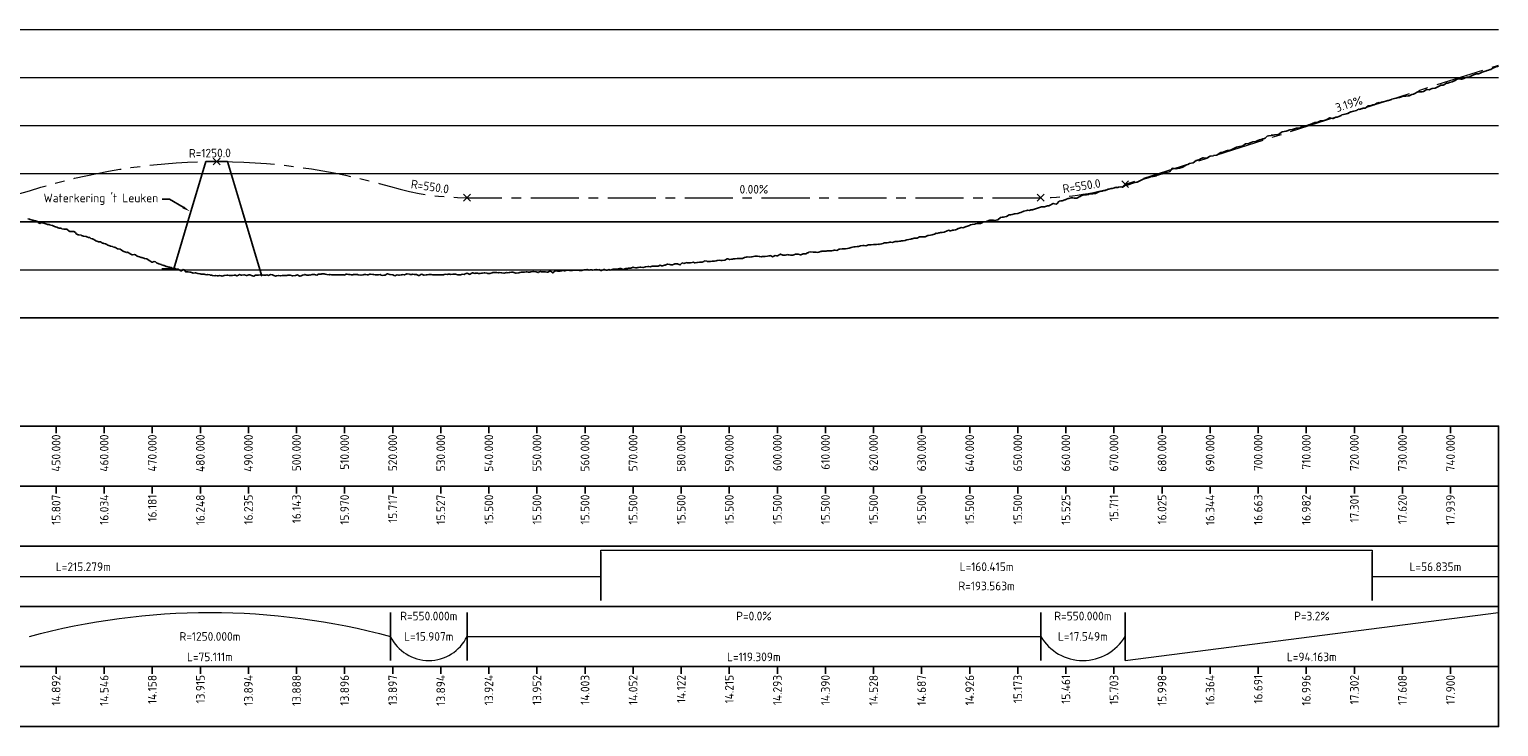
# Model space of a CAD drawing. Header units: metres. Extents: x 201888 to 228431, y 396158 to 403166.
# Tile 48 of 50: x 227485 to 227791, y 402952 to 403097. Entities that reach past the tile are written whole.
import ezdxf
from ezdxf import colors
from ezdxf.entities.mleader import LeaderData, LeaderLine
from ezdxf.math import Vec2, Vec3

# ---------------------------------------------------------------- set-up
doc = ezdxf.new("R2010")
doc.units = ezdxf.units.M
doc.linetypes.add('AM-AS', pattern=[16, 10, -2, 2, -2])
doc.layers.get('0').update_dxf_attribs({"lineweight": 25})
doc.layers.add('C3D-PROFILE', color=7, linetype='Continuous')
for name, color, linetype, lineweight in [('N-WA-AM-AS_WEG-G', 10, 'AM-AS', 18), ('X-XX-AL-DETAIL_1-G', 7, 'Continuous', 18), ('X-XX-AL-DETAIL_1-S', 253, 'Continuous', 18), ('X-XX-AL-DETAIL_2-G', 7, 'Continuous', 25), ('X-XX-AL-PROFIELBALK-G', 7, 'Continuous', 25), ('X-XX-AL-T18', 7, 'Continuous', 18), ('X-XX-AL-T25', 7, 'Continuous', 25)]:
    doc.layers.add(name, color=color, linetype=linetype, lineweight=lineweight)
doc.styles.add('NLCS-ISO', font='NLCS-ISO.ttf')
doc.styles.add('NLCS-ISO-M1000-T25', font='NLCS-ISO.ttf', dxfattribs={"height": 2.5})

msp = doc.modelspace()

# ---------------------------------------------------------------- linework, layer by layer
at = {"layer": 'C3D-PROFILE'}
msp.add_lwpolyline([(227485.007, 403057.975), (227485.41, 403057.858), (227485.512, 403057.814), (227486.005, 403057.7), (227486.018, 403057.694), (227486.094, 403057.679), (227486.524, 403057.567), (227486.599, 403057.517), (227487.029, 403057.376), (227487.194, 403057.22), (227487.535, 403057.007), (227487.788, 403057.168), (227488.04, 403057.141), (227488.383, 403057.041), (227488.546, 403056.972), (227488.978, 403056.818), (227489.051, 403056.789), (227489.47, 403056.75), (227489.557, 403056.737), (227489.572, 403056.728), (227490.063, 403056.57), (227490.167, 403056.541), (227490.568, 403056.352), (227490.762, 403056.293), (227491.074, 403056.248), (227491.356, 403056.111), (227491.579, 403056.028), (227491.951, 403056.003), (227492.085, 403055.888), (227492.545, 403055.796), (227492.59, 403055.798), (227492.846, 403055.82), (227493.096, 403055.817), (227493.14, 403055.794), (227493.602, 403055.373), (227493.735, 403055.346), (227494.107, 403055.333), (227494.329, 403055.282), (227494.613, 403055.343), (227494.924, 403055.091), (227495.118, 403054.846), (227495.519, 403054.642), (227495.624, 403054.589), (227496.113, 403054.557), (227496.129, 403054.549), (227496.222, 403054.516), (227496.635, 403054.362), (227496.708, 403054.34), (227497.141, 403054.263), (227497.302, 403054.19), (227497.646, 403054.1), (227497.897, 403054.049), (227498.152, 403053.889), (227498.492, 403053.789), (227498.657, 403053.706), (227499.086, 403053.413), (227499.163, 403053.394), (227499.598, 403053.216), (227499.668, 403053.19), (227499.681, 403053.183), (227500.174, 403053.168), (227500.539, 403052.917), (227500.68, 403052.9), (227500.87, 403052.822), (227501.185, 403052.732), (227501.465, 403052.591), (227501.691, 403052.476), (227502.059, 403052.355), (227502.196, 403052.293), (227502.654, 403052.171), (227502.702, 403052.151), (227502.974, 403052.086), (227503.208, 403052.006), (227503.249, 403052.011), (227503.713, 403051.691), (227503.843, 403051.678), (227504.219, 403051.665), (227504.438, 403051.474), (227504.724, 403051.296), (227505.032, 403051.184), (227505.23, 403051.056), (227505.627, 403050.936), (227505.735, 403051.002), (227506.222, 403050.755), (227506.241, 403050.736), (227506.35, 403050.677), (227506.747, 403050.485), (227506.816, 403050.464), (227507.252, 403050.527), (227507.411, 403050.456), (227507.758, 403050.214), (227508.006, 403050.127), (227508.263, 403050.027), (227508.6, 403049.914), (227508.769, 403049.901), (227509.195, 403049.781), (227509.274, 403049.732), (227509.726, 403049.622), (227509.78, 403049.604), (227509.789, 403049.602), (227510.286, 403049.283), (227510.384, 403049.238), (227510.791, 403048.944), (227510.979, 403048.915), (227511.297, 403049.077), (227511.573, 403048.982), (227511.802, 403048.803), (227512.168, 403048.67), (227512.308, 403048.6), (227512.763, 403048.453), (227512.813, 403048.436), (227512.851, 403048.417), (227513.102, 403048.331), (227513.291, 403048.252), (227513.319, 403048.24), (227513.357, 403048.229), (227513.825, 403048.057), (227513.952, 403048.021), (227514.33, 403047.924), (227514.546, 403047.877), (227514.836, 403047.797), (227515.141, 403047.611), (227515.341, 403047.602), (227515.736, 403047.617), (227515.847, 403047.557), (227516.33, 403047.464), (227516.352, 403047.456), (227516.478, 403047.369), (227516.858, 403047.103), (227516.925, 403047.097), (227517.364, 403047.406), (227517.52, 403047.34), (227517.869, 403046.925), (227518.114, 403046.9), (227518.375, 403046.937), (227518.709, 403046.882), (227518.88, 403046.827), (227519.303, 403046.694), (227519.386, 403046.649), (227519.854, 403046.71), (227519.891, 403046.712), (227519.898, 403046.71), (227520.397, 403046.555), (227520.493, 403046.551), (227520.903, 403046.506), (227521.087, 403046.467), (227521.408, 403046.453), (227521.682, 403046.463), (227521.914, 403046.35), (227522.276, 403046.337), (227522.419, 403046.352), (227522.871, 403046.294), (227522.925, 403046.268), (227523.231, 403046.206), (227523.431, 403046.155), (227523.466, 403046.142), (227523.936, 403046.13), (227524.06, 403046.133), (227524.442, 403046.084), (227524.655, 403046.098), (227524.947, 403046.199), (227525.25, 403046.126), (227525.453, 403046.038), (227525.844, 403046.182), (227525.958, 403046.152), (227526.439, 403046.222), (227526.464, 403046.231), (227526.607, 403046.212), (227526.97, 403046.135), (227527.033, 403046.136), (227527.475, 403046.161), (227527.628, 403046.19), (227527.981, 403046.237), (227528.223, 403046.243), (227528.486, 403046.075), (227528.817, 403046.266), (227528.992, 403046.394), (227529.412, 403046.234), (227529.497, 403046.216), (227529.983, 403046.304), (227530.003, 403046.306), (227530.007, 403046.306), (227530.509, 403046.182), (227530.601, 403046.187), (227531.014, 403046.324), (227531.196, 403046.276), (227531.52, 403046.19), (227531.79, 403046.072), (227532.025, 403046.018), (227532.385, 403046.202), (227532.531, 403046.258), (227532.98, 403046.268), (227533.036, 403046.251), (227533.359, 403046.275), (227533.542, 403046.274), (227533.574, 403046.281), (227534.048, 403046.255), (227534.169, 403046.225), (227534.553, 403046.24), (227534.764, 403046.299), (227535.059, 403046.171), (227535.358, 403046.271), (227535.564, 403046.358), (227535.953, 403046.272), (227536.07, 403046.224), (227536.547, 403046.036), (227536.575, 403046.041), (227536.735, 403046.069), (227537.081, 403046.132), (227537.142, 403046.153), (227537.587, 403046.09), (227537.915, 403046.158), (227538.092, 403046.141), (227538.331, 403046.162), (227538.598, 403046.135), (227538.926, 403046.17), (227539.103, 403046.235), (227539.52, 403046.242), (227539.609, 403046.222), (227540.111, 403046.127), (227540.115, 403046.127), (227540.115, 403046.127), (227540.62, 403046.167), (227540.71, 403046.182), (227541.126, 403046.276), (227541.304, 403046.181), (227541.631, 403046.016), (227541.899, 403046.124), (227542.137, 403046.248), (227542.494, 403046.338), (227542.642, 403046.374), (227543.088, 403046.244), (227543.148, 403046.216), (227543.487, 403046.259), (227543.654, 403046.281), (227543.683, 403046.268), (227544.159, 403046.359), (227544.277, 403046.376), (227544.665, 403046.352), (227544.872, 403046.295), (227545.17, 403046.207), (227545.467, 403046.411), (227545.676, 403046.44), (227546.061, 403046.476), (227546.181, 403046.506), (227546.656, 403046.492), (227546.687, 403046.483), (227546.863, 403046.459), (227547.193, 403046.376), (227547.251, 403046.369), (227547.698, 403046.335), (227547.845, 403046.393), (227548.204, 403046.33), (227548.44, 403046.303), (227548.709, 403046.295), (227549.034, 403046.308), (227549.215, 403046.318), (227549.629, 403046.29), (227549.72, 403046.295), (227550.224, 403046.306), (227550.226, 403046.306), (227550.239, 403046.306), (227550.732, 403046.291), (227550.818, 403046.267), (227551.237, 403046.437), (227551.413, 403046.464), (227551.743, 403046.399), (227552.008, 403046.393), (227552.248, 403046.313), (227552.602, 403046.331), (227552.754, 403046.353), (227553.197, 403046.349), (227553.259, 403046.349), (227553.615, 403046.342), (227553.765, 403046.335), (227553.791, 403046.336), (227554.271, 403046.24), (227554.386, 403046.255), (227554.776, 403046.301), (227554.981, 403046.34), (227555.282, 403046.384), (227555.575, 403046.333), (227555.787, 403046.327), (227556.17, 403046.445), (227556.293, 403046.458), (227556.764, 403046.387), (227556.798, 403046.379), (227556.992, 403046.345), (227557.304, 403046.278), (227557.359, 403046.275), (227557.81, 403046.334), (227557.954, 403046.336), (227558.315, 403046.363), (227558.548, 403046.242), (227558.821, 403046.189), (227559.143, 403046.249), (227559.326, 403046.229), (227559.738, 403046.509), (227559.832, 403046.521), (227560.332, 403046.376), (227560.338, 403046.375), (227560.368, 403046.373), (227560.843, 403046.33), (227560.927, 403046.322), (227561.349, 403046.122), (227561.521, 403046.133), (227561.854, 403046.295), (227562.116, 403046.24), (227562.36, 403046.235), (227562.711, 403046.326), (227562.865, 403046.305), (227562.98, 403046.364), (227563.371, 403046.269), (227563.744, 403046.425), (227563.877, 403046.482), (227563.9, 403046.485), (227564.382, 403046.41), (227564.495, 403046.393), (227564.888, 403046.361), (227565.089, 403046.411), (227565.393, 403046.407), (227565.684, 403046.403), (227565.899, 403046.365), (227566.278, 403046.19), (227566.404, 403046.194), (227566.873, 403046.421), (227566.91, 403046.418), (227567.12, 403046.353), (227567.416, 403046.252), (227567.468, 403046.255), (227567.921, 403046.335), (227568.062, 403046.326), (227568.427, 403046.345), (227568.657, 403046.387), (227568.932, 403046.38), (227569.252, 403046.292), (227569.438, 403046.308), (227569.846, 403046.291), (227569.943, 403046.312), (227570.441, 403046.337), (227570.449, 403046.334), (227570.496, 403046.328), (227570.955, 403046.285), (227571.035, 403046.274), (227571.46, 403046.277), (227571.63, 403046.349), (227571.966, 403046.428), (227572.225, 403046.39), (227572.471, 403046.429), (227572.819, 403046.435), (227572.977, 403046.398), (227573.414, 403046.439), (227573.482, 403046.46), (227573.872, 403046.437), (227573.988, 403046.427), (227574.008, 403046.42), (227574.494, 403046.296), (227574.603, 403046.326), (227574.999, 403046.323), (227575.198, 403046.389), (227575.505, 403046.439), (227575.792, 403046.374), (227576.01, 403046.481), (227576.387, 403046.641), (227576.516, 403046.569), (227576.982, 403046.404), (227577.021, 403046.416), (227577.248, 403046.561), (227577.527, 403046.724), (227577.576, 403046.725), (227578.033, 403046.59), (227578.171, 403046.653), (227578.538, 403046.683), (227578.765, 403046.586), (227579.044, 403046.562), (227579.36, 403046.631), (227579.549, 403046.636), (227579.955, 403046.705), (227580.055, 403046.727), (227580.549, 403046.626), (227580.561, 403046.626), (227580.624, 403046.612), (227581.066, 403046.576), (227581.144, 403046.566), (227581.572, 403046.75), (227581.739, 403046.777), (227582.077, 403046.803), (227582.333, 403046.808), (227582.583, 403046.755), (227582.928, 403046.718), (227583.088, 403046.787), (227583.522, 403046.728), (227583.594, 403046.719), (227584, 403046.684), (227584.1, 403046.675), (227584.117, 403046.681), (227584.605, 403046.756), (227584.712, 403046.733), (227585.111, 403046.799), (227585.306, 403046.812), (227585.616, 403046.862), (227585.901, 403046.874), (227586.122, 403046.764), (227586.496, 403046.659), (227586.627, 403046.659), (227587.09, 403046.706), (227587.133, 403046.716), (227587.376, 403046.769), (227587.604, 403046.836), (227587.639, 403046.841), (227587.685, 403046.834), (227588.144, 403046.832), (227588.279, 403046.827), (227588.65, 403046.899), (227588.874, 403046.898), (227589.155, 403046.831), (227589.469, 403046.891), (227589.661, 403046.926), (227590.063, 403047.01), (227590.166, 403047.008), (227590.658, 403046.94), (227590.672, 403046.941), (227590.753, 403046.921), (227591.178, 403046.784), (227591.252, 403046.834), (227591.683, 403046.966), (227591.847, 403046.962), (227592.189, 403046.951), (227592.442, 403046.931), (227592.694, 403046.938), (227593.036, 403046.833), (227593.2, 403046.828), (227593.631, 403047.078), (227593.705, 403047.092), (227594.129, 403046.767), (227594.211, 403046.709), (227594.226, 403046.72), (227594.717, 403047.148), (227594.82, 403047.109), (227595.222, 403047.051), (227595.415, 403047.086), (227595.728, 403047.1), (227596.009, 403047.115), (227596.233, 403047.182), (227596.604, 403047.161), (227596.739, 403047.106), (227597.199, 403047.25), (227597.245, 403047.26), (227597.505, 403047.242), (227597.75, 403047.201), (227597.793, 403047.204), (227598.256, 403047.205), (227598.388, 403047.258), (227598.761, 403047.304), (227598.983, 403047.26), (227599.267, 403047.287), (227599.577, 403047.252), (227599.772, 403047.21), (227600.172, 403047.231), (227600.278, 403047.223), (227600.766, 403047.357), (227600.784, 403047.362), (227600.881, 403047.372), (227601.289, 403047.388), (227601.361, 403047.392), (227601.795, 403047.283), (227601.956, 403047.309), (227602.3, 403047.313), (227602.55, 403047.287), (227602.806, 403047.311), (227603.145, 403047.4), (227603.311, 403047.393), (227603.74, 403047.377), (227603.817, 403047.387), (227604.225, 403047.21), (227604.255, 403047.197), (227604.323, 403047.172), (227604.336, 403047.171), (227604.829, 403047.415), (227604.939, 403047.436), (227605.335, 403047.276), (227605.541, 403047.282), (227605.842, 403047.403), (227606.144, 403047.296), (227606.348, 403047.346), (227606.747, 403047.493), (227606.855, 403047.466), (227607.35, 403047.469), (227607.361, 403047.472), (227607.418, 403047.484), (227607.867, 403047.573), (227607.953, 403047.578), (227608.138, 403047.598), (227608.375, 403047.62), (227608.568, 403047.538), (227608.883, 403047.356), (227609.188, 403047.535), (227609.391, 403047.607), (227609.809, 403047.646), (227609.899, 403047.656), (227610.307, 403047.681), (227610.407, 403047.689), (227610.429, 403047.696), (227610.915, 403047.869), (227611.049, 403047.82), (227611.423, 403047.725), (227611.67, 403047.756), (227611.931, 403047.81), (227612.051, 403047.831), (227612.297, 403047.871), (227612.441, 403047.89), (227612.536, 403047.884), (227612.951, 403047.796), (227613.009, 403047.817), (227613.461, 403047.994), (227613.576, 403047.998), (227613.971, 403048.042), (227614.215, 403048.013), (227614.481, 403047.987), (227614.854, 403048.117), (227614.992, 403048.12), (227615.493, 403048.093), (227615.502, 403048.096), (227615.536, 403048.093), (227615.963, 403048.077), (227616.012, 403048.075), (227616.137, 403048.129), (227616.524, 403048.291), (227616.797, 403048.198), (227617.036, 403048.198), (227617.456, 403048.33), (227617.549, 403048.326), (227617.872, 403048.474), (227618.061, 403048.551), (227618.115, 403048.542), (227618.573, 403048.424), (227618.775, 403048.417), (227619.086, 403048.401), (227619.434, 403048.517), (227619.598, 403048.607), (227619.876, 403048.614), (227620.1, 403048.616), (227620.111, 403048.616), (227620.145, 403048.595), (227620.626, 403048.372), (227620.781, 403048.444), (227621.141, 403048.77), (227621.463, 403048.691), (227621.655, 403048.708), (227622.144, 403048.834), (227622.17, 403048.82), (227622.252, 403048.823), (227622.685, 403048.805), (227622.825, 403048.78), (227623.2, 403048.9), (227623.506, 403048.914), (227623.714, 403048.812), (227623.788, 403048.82), (227624.201, 403048.863), (227624.231, 403048.879), (227624.316, 403048.88), (227624.749, 403048.928), (227624.905, 403048.958), (227625.266, 403048.951), (227625.61, 403049.106), (227625.783, 403049.19), (227626.262, 403049.112), (227626.301, 403049.102), (227626.315, 403049.107), (227626.818, 403049.105), (227627.02, 403049.077), (227627.336, 403049.125), (227627.701, 403049.145), (227627.725, 403049.146), (227627.854, 403049.172), (227628.172, 403049.222), (227628.374, 403049.262), (227628.455, 403049.28), (227628.894, 403049.342), (227629.186, 403049.279), (227629.415, 403049.319), (227629.916, 403049.348), (227629.935, 403049.344), (227629.982, 403049.368), (227630.455, 403049.615), (227630.646, 403049.603), (227630.975, 403049.482), (227631.377, 403049.555), (227631.496, 403049.56), (227631.613, 403049.584), (227631.779, 403049.618), (227632.018, 403049.645), (227632.126, 403049.621), (227632.542, 403049.682), (227632.884, 403049.674), (227633.065, 403049.676), (227633.47, 403049.673), (227633.589, 403049.698), (227633.642, 403049.698), (227634.112, 403049.9), (227634.4, 403049.947), (227634.636, 403050.016), (227635.158, 403049.962), (227635.159, 403049.962), (227635.16, 403049.962), (227635.526, 403050.033), (227635.683, 403050.062), (227635.932, 403050.086), (227636.21, 403050.165), (227636.721, 403050.178), (227636.737, 403050.174), (227636.77, 403050.175), (227637.141, 403050.144), (227637.264, 403050.095), (227637.536, 403050.078), (227637.791, 403050.114), (227637.932, 403050.136), (227638.318, 403050.098), (227638.357, 403050.095), (227638.844, 403050.158), (227639.119, 403050.243), (227639.371, 403050.259), (227639.439, 403050.275), (227639.513, 403050.293), (227639.901, 403050.056), (227639.905, 403050.056), (227639.916, 403050.06), (227640.432, 403050.328), (227640.715, 403050.282), (227640.962, 403050.279), (227641.412, 403050.552), (227641.493, 403050.585), (227641.537, 403050.576), (227642.023, 403050.368), (227642.359, 403050.383), (227642.554, 403050.361), (227642.908, 403050.467), (227643.084, 403050.5), (227643.181, 403050.493), (227643.351, 403050.46), (227643.617, 403050.407), (227644.032, 403050.392), (227644.151, 403050.379), (227644.348, 403050.469), (227644.686, 403050.591), (227644.89, 403050.617), (227645.22, 403050.584), (227645.748, 403050.492), (227645.754, 403050.492), (227645.764, 403050.493), (227646.289, 403050.672), (227646.607, 403050.637), (227646.823, 403050.641), (227647.18, 403050.852), (227647.264, 403050.889), (227647.358, 403050.93), (227647.475, 403051.007), (227647.897, 403051.067), (227648.373, 403051.009), (227648.436, 403051.018), (227648.529, 403051.012), (227648.974, 403051.023), (227649.272, 403050.957), (227649.513, 403050.998), (227649.873, 403051.142), (227650.052, 403051.173), (227650.171, 403051.234), (227650.59, 403051.22), (227651.07, 403051.257), (227651.129, 403051.259), (227651.176, 403051.277), (227651.216, 403051.291), (227651.672, 403051.316), (227652.008, 403051.328), (227652.215, 403051.292), (227652.496, 403051.363), (227652.758, 403051.453), (227652.952, 403051.434), (227653.301, 403051.385), (227653.776, 403051.618), (227653.844, 403051.654), (227653.895, 403051.657), (227654.388, 403051.705), (227654.839, 403051.713), (227654.931, 403051.725), (227655.056, 403051.738), (227655.089, 403051.742), (227655.477, 403051.786), (227655.819, 403051.834), (227656.025, 403051.903), (227656.279, 403051.955), (227656.573, 403052.039), (227656.812, 403052.107), (227657.121, 403052.131), (227657.501, 403052.174), (227657.669, 403052.196), (227657.806, 403052.223), (227658.217, 403052.335), (227658.723, 403052.406), (227658.765, 403052.402), (227658.799, 403052.408), (227659.001, 403052.389), (227659.316, 403052.357), (227659.837, 403052.513), (227659.869, 403052.522), (227659.905, 403052.523), (227660.422, 403052.563), (227660.887, 403052.623), (227660.975, 403052.629), (227661.074, 403052.644), (227661.529, 403052.624), (227661.936, 403052.655), (227662.082, 403052.638), (227662.244, 403052.662), (227662.635, 403052.764), (227662.914, 403052.836), (227662.99, 403052.855), (227663.191, 403052.93), (227663.393, 403052.958), (227663.749, 403052.944), (227664.102, 403053.045), (227664.308, 403053.09), (227664.515, 403053.064), (227664.866, 403053.042), (227665.214, 403053.184), (227665.425, 403053.264), (227665.637, 403053.25), (227665.983, 403053.221), (227666.327, 403053.316), (227666.542, 403053.307), (227666.759, 403053.359), (227666.827, 403053.368), (227667.103, 403053.405), (227667.479, 403053.457), (227667.668, 403053.524), (227667.84, 403053.562), (227668.232, 403053.626), (227668.663, 403053.751), (227668.796, 403053.779), (227668.918, 403053.802), (227669.361, 403053.951), (227669.847, 403053.93), (227669.925, 403053.949), (227669.996, 403053.95), (227670.489, 403054.234), (227670.739, 403054.225), (227671.051, 403054.216), (227671.057, 403054.218), (227671.062, 403054.218), (227671.628, 403054.21), (227672.101, 403054.446), (227672.198, 403054.484), (227672.317, 403054.514), (227672.769, 403054.563), (227673.139, 403054.64), (227673.339, 403054.708), (227673.583, 403054.745), (227673.91, 403054.962), (227674.177, 403054.903), (227674.48, 403055.058), (227674.652, 403055.071), (227674.864, 403055.087), (227675.055, 403055.125), (227675.196, 403055.12), (227675.632, 403055.162), (227676.198, 403055.465), (227676.205, 403055.468), (227676.209, 403055.469), (227676.571, 403055.576), (227676.786, 403055.474), (227676.937, 403055.441), (227677.199, 403055.543), (227677.363, 403055.584), (227677.586, 403055.596), (227677.94, 403055.646), (227678.201, 403055.732), (227678.517, 403055.944), (227678.564, 403055.961), (227678.978, 403056.1), (227679.101, 403056.149), (227679.131, 403056.156), (227679.181, 403056.124), (227679.495, 403056.047), (227679.685, 403056.175), (227680.149, 403056.358), (227680.269, 403056.379), (227680.45, 403056.443), (227680.853, 403056.572), (227681.117, 403056.717), (227681.436, 403056.787), (227681.922, 403056.871), (227682.02, 403056.872), (227682.085, 403056.878), (227682.477, 403056.966), (227682.606, 403056.995), (227683.035, 403057.01), (227683.197, 403057.007), (227683.475, 403057.124), (227683.789, 403057.307), (227683.972, 403057.32), (227684.38, 403057.388), (227684.908, 403057.611), (227684.971, 403057.627), (227685.078, 403057.653), (227685.562, 403057.693), (227685.845, 403057.677), (227686.154, 403057.628), (227686.389, 403057.669), (227686.71, 403057.72), (227686.75, 403057.727), (227686.77, 403057.74), (227687.349, 403058.218), (227687.678, 403058.272), (227687.948, 403058.305), (227688.471, 403058.406), (227688.547, 403058.439), (227688.586, 403058.447), (227689.146, 403058.749), (227689.494, 403058.808), (227689.745, 403058.845), (227690.232, 403058.96), (227690.302, 403058.974), (227690.344, 403058.982), (227690.398, 403059.004), (227690.952, 403059.085), (227691.28, 403059.185), (227691.559, 403059.277), (227692.161, 403059.566), (227692.166, 403059.568), (227692.178, 403059.573), (227692.773, 403059.665), (227693.042, 403059.727), (227693.381, 403059.69), (227693.602, 403059.808), (227693.923, 403059.808), (227693.961, 403059.817), (227693.988, 403059.827), (227694.132, 403059.872), (227694.215, 403059.9), (227694.601, 403060.026), (227694.787, 403060.118), (227695.217, 403060.24), (227695.643, 403060.367), (227695.833, 403060.46), (227696.318, 403060.447), (227696.449, 403060.444), (227696.5, 403060.456), (227697.065, 403060.625), (227697.356, 403060.624), (227697.68, 403060.812), (227698.127, 403061.096), (227698.21, 403061.149), (227698.299, 403061.158), (227698.568, 403061.084), (227698.924, 403061.016), (227699.043, 403061.09), (227699.549, 403061.593), (227699.875, 403061.674), (227700.175, 403061.724), (227700.708, 403061.872), (227700.8, 403061.901), (227701.075, 403062.028), (227701.425, 403062.193), (227701.541, 403062.195), (227702.04, 403062.286), (227702.05, 403062.288), (227702.366, 403062.344), (227702.685, 403062.239), (227703.177, 403062.274), (227703.32, 403062.344), (227703.836, 403062.573), (227703.955, 403062.628), (227703.988, 403062.643), (227704.59, 403062.933), (227704.799, 403062.974), (227705.225, 403062.973), (227705.611, 403063.035), (227705.86, 403063.132), (227705.952, 403063.131), (227706.41, 403063.125), (227706.504, 403063.123), (227706.918, 403063.188), (227707.149, 403063.239), (227707.201, 403063.256), (227707.794, 403063.587), (227707.992, 403063.622), (227708.44, 403063.728), (227708.783, 403063.831), (227709.085, 403063.872), (227709.574, 403064.022), (227709.73, 403064.095), (227709.865, 403064.124), (227710.353, 403064.226), (227710.384, 403064.233), (227710.56, 403064.289), (227711.04, 403064.414), (227711.125, 403064.464), (227711.697, 403064.467), (227711.897, 403064.527), (227712.353, 403064.605), (227712.669, 403064.547), (227713.009, 403064.772), (227713.441, 403065.058), (227713.665, 403065.021), (227713.777, 403065.048), (227714.203, 403065.142), (227714.331, 403065.214), (227714.957, 403065.449), (227714.999, 403065.479), (227715.322, 403065.517), (227715.667, 403065.594), (227715.712, 403065.597), (227716.335, 403065.839), (227716.466, 403065.893), (227717.003, 403066.215), (227717.22, 403066.271), (227717.671, 403066.411), (227717.69, 403066.416), (227717.968, 403066.489), (227718.35, 403066.629), (227718.706, 403066.727), (227719.03, 403066.729), (227719.443, 403066.815), (227719.582, 403066.869), (227719.711, 403066.887), (227719.936, 403067.035), (227720.181, 403067.082), (227720.391, 403067.18), (227720.918, 403067.327), (227721.071, 403067.396), (227721.602, 403067.564), (227721.655, 403067.58), (227721.754, 403067.595), (227722.376, 403067.723), (227722.447, 403067.749), (227723.098, 403068.459), (227723.14, 403068.479), (227723.82, 403068.354), (227723.834, 403068.356), (227724.159, 403068.429), (227724.527, 403068.513), (227724.542, 403068.517), (227725.22, 403068.7), (227725.264, 403068.719), (227725.515, 403068.877), (227725.921, 403069.129), (227725.949, 403069.146), (227725.976, 403069.146), (227726.302, 403069.229), (227726.628, 403069.449), (227726.683, 403069.455), (227727.336, 403069.567), (227727.391, 403069.609), (227728.043, 403070.061), (227728.098, 403070.082), (227728.75, 403070.301), (227728.805, 403070.329), (227729.428, 403070.612), (227729.457, 403070.626), (227729.51, 403070.653), (227730.179, 403070.55), (227730.204, 403070.554), (227730.793, 403070.917), (227730.897, 403070.981), (227730.901, 403070.983), (227731.59, 403071.078), (227731.623, 403071.094), (227732.283, 403071.221), (227732.345, 403071.222), (227732.977, 403071.698), (227733.067, 403071.73), (227733.34, 403071.764), (227733.664, 403071.8), (227733.798, 403071.883), (227734.344, 403072.097), (227734.536, 403072.127), (227735.024, 403072.226), (227735.273, 403072.32), (227735.704, 403072.532), (227736.011, 403072.647), (227736.385, 403072.844), (227736.748, 403072.956), (227737.065, 403073.013), (227737.253, 403073.024), (227737.491, 403073.035), (227737.736, 403073.105), (227738.245, 403073.528), (227738.404, 403073.574), (227738.999, 403073.644), (227739.072, 403073.666), (227739.632, 403073.899), (227739.74, 403073.939), (227739.754, 403073.942), (227740.408, 403074.045), (227740.508, 403074.085), (227741.075, 403074.33), (227741.165, 403074.357), (227741.264, 403074.385), (227741.733, 403074.508), (227741.872, 403074.598), (227742.036, 403074.6), (227742.227, 403074.671), (227742.39, 403074.751), (227742.808, 403075.129), (227743.046, 403075.18), (227743.58, 403075.307), (227743.646, 403075.361), (227743.702, 403075.38), (227744.001, 403075.335), (227744.352, 403075.43), (227744.358, 403075.431), (227744.394, 403075.435), (227745.015, 403075.512), (227745.078, 403075.516), (227745.125, 403075.518), (227745.661, 403075.885), (227745.916, 403076.072), (227746.306, 403076.082), (227746.707, 403076.151), (227746.952, 403076.272), (227747.498, 403076.448), (227747.597, 403076.461), (227748.036, 403076.529), (227748.242, 403076.591), (227748.289, 403076.576), (227748.888, 403076.825), (227748.99, 403076.822), (227749.082, 403076.818), (227749.524, 403076.807), (227749.893, 403077.096), (227750.159, 403077.236), (227750.704, 403077.244), (227750.794, 403077.265), (227751.118, 403077.385), (227751.429, 403077.494), (227751.516, 403077.521), (227752.064, 403077.699), (227752.327, 403077.877), (227752.699, 403077.99), (227752.903, 403077.982), (227753.144, 403077.973), (227753.328, 403078.046), (227753.879, 403078.313), (227753.953, 403078.346), (227753.977, 403078.354), (227754.578, 403078.382), (227754.81, 403078.447), (227755.203, 403078.573), (227755.643, 403078.894), (227755.828, 403078.961), (227756.387, 403078.834), (227756.454, 403078.816), (227756.476, 403078.824), (227756.816, 403078.957), (227757.075, 403079.059), (227757.322, 403079.117), (227757.691, 403079.211), (227758.179, 403079.432), (227758.307, 403079.57), (227758.636, 403079.621), (227758.923, 403079.687), (227759.035, 403079.749), (227759.539, 403079.828), (227759.891, 403080.038), (227760.155, 403080.183), (227760.728, 403080.319), (227760.747, 403080.323), (227760.77, 403080.33), (227760.821, 403080.347), (227761.378, 403080.483), (227761.48, 403080.61), (227761.628, 403080.651), (227761.839, 403080.807), (227761.985, 403080.707), (227762.509, 403080.885), (227762.592, 403080.925), (227762.776, 403080.943), (227763.199, 403080.968), (227763.39, 403081.105), (227763.807, 403081.443), (227764.271, 403081.471), (227764.356, 403081.456), (227764.414, 403081.492), (227764.641, 403081.61), (227764.715, 403081.649), (227765.019, 403081.653), (227765.076, 403081.668), (227765.16, 403081.693), (227765.622, 403081.99), (227766.054, 403082.119), (227766.225, 403082.098), (227766.578, 403082.201), (227766.828, 403082.264), (227766.948, 403082.277), (227767.431, 403082.415), (227767.843, 403082.542), (227768.034, 403082.586), (227768.431, 403082.706), (227768.637, 403082.761), (227768.737, 403082.824), (227769.24, 403082.953), (227769.631, 403083.035), (227769.843, 403083.108), (227770.284, 403083.195), (227770.447, 403083.225), (227770.525, 403083.242), (227771.05, 403083.485), (227771.419, 403083.488), (227771.653, 403083.464), (227772.137, 403083.505), (227772.256, 403083.535), (227772.313, 403083.557), (227772.859, 403083.84), (227773.208, 403083.898), (227773.462, 403083.998), (227773.99, 403084.322), (227774.065, 403084.364), (227774.102, 403084.366), (227774.668, 403084.368), (227774.996, 403084.389), (227775.271, 403084.408), (227775.842, 403084.8), (227775.875, 403084.822), (227775.89, 403084.827), (227776.478, 403084.803), (227776.784, 403084.915), (227777.081, 403085.055), (227777.678, 403085.136), (227777.684, 403085.137), (227777.695, 403085.14), (227778.287, 403085.399), (227778.573, 403085.566), (227778.89, 403085.763), (227779.467, 403085.775), (227779.493, 403085.783), (227779.548, 403085.813), (227780.096, 403086.148), (227780.361, 403086.18), (227780.699, 403086.282), (227781.255, 403086.443), (227781.302, 403086.45), (227781.401, 403086.512), (227781.906, 403086.746), (227782.149, 403086.924), (227782.509, 403087.064), (227783.043, 403086.991), (227783.112, 403087.012), (227783.254, 403087.01), (227783.715, 403087.108), (227783.937, 403087.243), (227784.318, 403087.395), (227784.832, 403087.499), (227784.921, 403087.553), (227785.106, 403087.619), (227785.524, 403087.835), (227785.726, 403087.876), (227786.127, 403088.041), (227786.326, 403088.077), (227786.62, 403088.102), (227786.686, 403088.114), (227786.73, 403088.12), (227786.959, 403088.194), (227787.333, 403088.356), (227787.514, 403088.427), (227787.937, 403088.613), (227788.408, 403088.761), (227788.54, 403088.82), (227788.812, 403088.888), (227789.143, 403088.986), (227789.302, 403089.032), (227789.746, 403089.256), (227790.197, 403089.481), (227790.349, 403089.541), (227790.665, 403089.629), (227790.917, 403089.702)], dxfattribs=at)
at = {"layer": 'C3D-PROFILE', "color": 102}
msp.add_lwpolyline([(227512.87, 403047.521), (227513.906, 403047.521), (227515.37, 403047.521), (227518.186, 403056.906), (227522.068, 403069.848), (227523.359, 403069.848), (227524.318, 403069.848), (227525.603, 403069.848), (227526.568, 403069.848), (227529.672, 403059.503), (227533.718, 403046.017)], dxfattribs=at)
at = {"layer": 'N-WA-AM-AS_WEG-G', "flags": 128}
msp.add_lwpolyline([(227240.917, 403049.946), (227252.341, 403049.473), (227263.764, 403049.064), (227275.188, 403048.72), (227286.611, 403048.442), (227298.035, 403048.228), (227309.458, 403048.078), (227320.882, 403047.994), (227332.305, 403047.975), (227392.1, 403048.044), (227394.274, 403048.072), (227396.448, 403048.152), (227398.622, 403048.282), (227400.796, 403048.465), (227402.97, 403048.698), (227405.144, 403048.983), (227407.318, 403049.32), (227409.492, 403049.708), (227411.665, 403050.147), (227413.839, 403050.637), (227416.013, 403051.179), (227418.187, 403051.772), (227420.361, 403052.417), (227422.535, 403053.113), (227424.709, 403053.86), (227426.883, 403054.659), (227429.316, 403055.549), (227431.748, 403056.375), (227434.181, 403057.137), (227436.613, 403057.835), (227439.046, 403058.468), (227441.479, 403059.036), (227443.911, 403059.541), (227446.344, 403059.981), (227448.777, 403060.357), (227451.209, 403060.668), (227453.642, 403060.915), (227456.074, 403061.098), (227458.507, 403061.217), (227460.94, 403061.271), (227463.372, 403061.261), (227465.805, 403061.186), (227467.027, 403061.146), (227468.249, 403061.133), (227469.471, 403061.148), (227470.693, 403061.189), (227471.915, 403061.258), (227473.137, 403061.353), (227474.36, 403061.476), (227475.582, 403061.626), (227476.804, 403061.804), (227478.026, 403062.008), (227479.248, 403062.24), (227480.47, 403062.498), (227481.692, 403062.784), (227482.914, 403063.097), (227484.136, 403063.437), (227485.358, 403063.805), (227487.706, 403064.514), (227490.053, 403065.18), (227492.4, 403065.801), (227494.747, 403066.378), (227497.095, 403066.912), (227499.442, 403067.401), (227501.789, 403067.846), (227504.136, 403068.247), (227506.483, 403068.604), (227508.831, 403068.917), (227511.178, 403069.185), (227513.525, 403069.41), (227515.872, 403069.591), (227518.22, 403069.727), (227520.567, 403069.82), (227522.914, 403069.868), (227525.261, 403069.873), (227527.608, 403069.833), (227529.956, 403069.749), (227532.303, 403069.621), (227534.65, 403069.449), (227536.997, 403069.233), (227539.345, 403068.973), (227541.692, 403068.669), (227544.039, 403068.321), (227546.386, 403067.928), (227548.733, 403067.492), (227551.081, 403067.011), (227553.428, 403066.487), (227555.775, 403065.918), (227558.122, 403065.305), (227560.47, 403064.649), (227562.458, 403064.109), (227564.446, 403063.642), (227566.434, 403063.247), (227568.423, 403062.923), (227570.411, 403062.672), (227572.399, 403062.492), (227574.388, 403062.384), (227576.376, 403062.348), (227695.685, 403062.348), (227696.782, 403062.359), (227697.878, 403062.392), (227698.975, 403062.447), (227700.072, 403062.523), (227701.169, 403062.622), (227702.266, 403062.742), (227703.362, 403062.884), (227704.459, 403063.048), (227705.556, 403063.234), (227706.653, 403063.442), (227707.75, 403063.672), (227708.846, 403063.923), (227709.943, 403064.197), (227711.04, 403064.492), (227712.137, 403064.809), (227713.233, 403065.148), (227790.917, 403089.934)], dxfattribs=at)
at = {"layer": 'X-XX-AL-DETAIL_1-G'}
for p, q in [((227240.917, 403097.348), (227790.917, 403097.348)), ((227240.917, 403087.348), (227790.917, 403087.348)), ((227240.917, 403077.348), (227790.917, 403077.348)), ((227240.917, 403067.348), (227790.917, 403067.348)), ((227240.917, 403047.348), (227790.917, 403047.348))]:
    msp.add_line(p, q, dxfattribs=at)
at = {"layer": 'X-XX-AL-DETAIL_1-S'}
for p, q in [((227523.611, 403069.169), (227525.026, 403070.583)), ((227523.611, 403070.583), (227525.026, 403069.169)), ((227712.526, 403064.441), (227713.941, 403065.855)), ((227712.526, 403065.855), (227713.941, 403064.441)), ((227575.669, 403061.641), (227577.083, 403063.055)), ((227575.669, 403063.055), (227577.083, 403061.641)), ((227694.978, 403061.641), (227696.392, 403063.055)), ((227694.978, 403063.055), (227696.392, 403061.641))]:
    msp.add_line(p, q, dxfattribs=at)
at = {"layer": 'X-XX-AL-DETAIL_2-G'}
for p, q in [((227240.917, 403057.348), (227790.917, 403057.348)), ((227240.917, 403037.348), (227790.917, 403037.348))]:
    msp.add_line(p, q, dxfattribs=at)
at = {"layer": 'X-XX-AL-PROFIELBALK-G'}
for p, q in [((227490.917, 403014.848), (227490.917, 403013.348)), ((227500.917, 403014.848), (227500.917, 403013.348)), ((227510.917, 403014.848), (227510.917, 403013.348)), ((227520.917, 403014.848), (227520.917, 403013.348)), ((227530.917, 403014.848), (227530.917, 403013.348)), ((227540.917, 403014.848), (227540.917, 403013.348)), ((227550.917, 403014.848), (227550.917, 403013.348)), ((227560.917, 403014.848), (227560.917, 403013.348)), ((227570.917, 403014.848), (227570.917, 403013.348)), ((227580.917, 403014.848), (227580.917, 403013.348)), ((227590.917, 403014.848), (227590.917, 403013.348)), ((227600.917, 403014.848), (227600.917, 403013.348)), ((227610.917, 403014.848), (227610.917, 403013.348)), ((227620.917, 403014.848), (227620.917, 403013.348)), ((227630.917, 403014.848), (227630.917, 403013.348)), ((227640.917, 403014.848), (227640.917, 403013.348)), ((227650.917, 403014.848), (227650.917, 403013.348)), ((227660.917, 403014.848), (227660.917, 403013.348)), ((227670.917, 403014.848), (227670.917, 403013.348)), ((227680.917, 403014.848), (227680.917, 403013.348)), ((227690.917, 403014.848), (227690.917, 403013.348)), ((227700.917, 403014.848), (227700.917, 403013.348)), ((227710.917, 403014.848), (227710.917, 403013.348)), ((227720.917, 403014.848), (227720.917, 403013.348)), ((227730.917, 403014.848), (227730.917, 403013.348)), ((227740.917, 403014.848), (227740.917, 403013.348)), ((227750.917, 403014.848), (227750.917, 403013.348)), ((227760.917, 403014.848), (227760.917, 403013.348)), ((227770.917, 403014.848), (227770.917, 403013.348)), ((227780.917, 403014.848), (227780.917, 403013.348)), ((227490.917, 403002.348), (227490.917, 403000.848)), ((227500.917, 403002.348), (227500.917, 403000.848)), ((227510.917, 403002.348), (227510.917, 403000.848)), ((227520.917, 403002.348), (227520.917, 403000.848)), ((227530.917, 403002.348), (227530.917, 403000.848)), ((227540.917, 403002.348), (227540.917, 403000.848)), ((227550.917, 403002.348), (227550.917, 403000.848)), ((227560.917, 403002.348), (227560.917, 403000.848)), ((227570.917, 403002.348), (227570.917, 403000.848)), ((227580.917, 403002.348), (227580.917, 403000.848)), ((227590.917, 403002.348), (227590.917, 403000.848)), ((227600.917, 403002.348), (227600.917, 403000.848)), ((227610.917, 403002.348), (227610.917, 403000.848)), ((227620.917, 403002.348), (227620.917, 403000.848)), ((227630.917, 403002.348), (227630.917, 403000.848)), ((227640.917, 403002.348), (227640.917, 403000.848)), ((227650.917, 403002.348), (227650.917, 403000.848)), ((227660.917, 403002.348), (227660.917, 403000.848)), ((227670.917, 403002.348), (227670.917, 403000.848)), ((227680.917, 403002.348), (227680.917, 403000.848)), ((227690.917, 403002.348), (227690.917, 403000.848)), ((227700.917, 403002.348), (227700.917, 403000.848)), ((227710.917, 403002.348), (227710.917, 403000.848)), ((227720.917, 403002.348), (227720.917, 403000.848)), ((227730.917, 403002.348), (227730.917, 403000.848)), ((227740.917, 403002.348), (227740.917, 403000.848)), ((227750.917, 403002.348), (227750.917, 403000.848)), ((227760.917, 403002.348), (227760.917, 403000.848)), ((227770.917, 403002.348), (227770.917, 403000.848)), ((227780.917, 403002.348), (227780.917, 403000.848)), ((227604.225, 402978.598), (227604.225, 402988.598)), ((227764.641, 402978.598), (227764.641, 402988.598)), ((227560.47, 402966.098), (227560.47, 402976.098)), ((227576.376, 402966.098), (227576.376, 402976.098)), ((227695.685, 402966.098), (227695.685, 402976.098)), ((227713.233, 402966.098), (227713.233, 402976.098)), ((227790.917, 402966.098), (227790.917, 402976.098)), ((227490.917, 402964.848), (227490.917, 402963.348)), ((227500.917, 402964.848), (227500.917, 402963.348)), ((227510.917, 402964.848), (227510.917, 402963.348)), ((227520.917, 402964.848), (227520.917, 402963.348)), ((227530.917, 402964.848), (227530.917, 402963.348)), ((227540.917, 402964.848), (227540.917, 402963.348)), ((227550.917, 402964.848), (227550.917, 402963.348)), ((227560.917, 402964.848), (227560.917, 402963.348)), ((227570.917, 402964.848), (227570.917, 402963.348)), ((227580.917, 402964.848), (227580.917, 402963.348)), ((227590.917, 402964.848), (227590.917, 402963.348)), ((227600.917, 402964.848), (227600.917, 402963.348)), ((227610.917, 402964.848), (227610.917, 402963.348)), ((227620.917, 402964.848), (227620.917, 402963.348)), ((227630.917, 402964.848), (227630.917, 402963.348)), ((227640.917, 402964.848), (227640.917, 402963.348)), ((227650.917, 402964.848), (227650.917, 402963.348)), ((227660.917, 402964.848), (227660.917, 402963.348)), ((227670.917, 402964.848), (227670.917, 402963.348)), ((227680.917, 402964.848), (227680.917, 402963.348)), ((227690.917, 402964.848), (227690.917, 402963.348)), ((227700.917, 402964.848), (227700.917, 402963.348)), ((227710.917, 402964.848), (227710.917, 402963.348)), ((227720.917, 402964.848), (227720.917, 402963.348)), ((227730.917, 402964.848), (227730.917, 402963.348)), ((227740.917, 402964.848), (227740.917, 402963.348)), ((227750.917, 402964.848), (227750.917, 402963.348)), ((227760.917, 402964.848), (227760.917, 402963.348)), ((227770.917, 402964.848), (227770.917, 402963.348)), ((227780.917, 402964.848), (227780.917, 402963.348))]:
    msp.add_line(p, q, dxfattribs=at)
for points in [[(227240.917, 403002.348), (227790.917, 403002.348), (227790.917, 403014.848), (227240.917, 403014.848)], [(227240.917, 402989.848), (227790.917, 402989.848), (227790.917, 403002.348), (227240.917, 403002.348)], [(227240.917, 402977.348), (227790.917, 402977.348), (227790.917, 402989.848), (227240.917, 402989.848)], [(227240.917, 402964.848), (227790.917, 402964.848), (227790.917, 402977.348), (227240.917, 402977.348)], [(227240.917, 402952.348), (227790.917, 402952.348), (227790.917, 402964.848), (227240.917, 402964.848)]]:
    msp.add_3dface(points, dxfattribs=at)
at = {"layer": 'X-XX-AL-T18'}
for p, q in [((227604.225, 402983.598), (227604.225, 402989.042)), ((227604.225, 402989.042), (227764.641, 402989.042)), ((227764.641, 402989.042), (227764.641, 402983.598)), ((227388.947, 402983.598), (227604.225, 402983.598)), ((227764.641, 402983.598), (227764.641, 402983.598)), ((227764.641, 402983.598), (227790.917, 402983.598)), ((227713.233, 402966.098), (227790.917, 402976.098)), ((227576.376, 402971.098), (227695.685, 402971.098))]:
    msp.add_line(p, q, dxfattribs=at)
at = {"layer": 'X-XX-AL-T18', "extrusion": (0, 0, -1)}
msp.add_arc((-227522.914, 402832.556), 143.542, 74.83292, 105.16708, dxfattribs=at)
at = {"layer": 'X-XX-AL-T18'}
for centre, radius, start, end in [((227568.423, 402974.924), 8.825, 205.687, 334.313), ((227704.459, 402976.297), 10.199, 210.64686, 329.35314)]:
    msp.add_arc(centre, radius, start, end, dxfattribs=at)

# ---------------------------------------------------------------- texts
at = {"layer": 'X-XX-AL-T25', "char_height": 1.8, "style": 'NLCS-ISO'}
for s, insert, attachment_point, rotation in [('{\\fNLCS-ISO|b0|i0|c0|p10;\\C256;3.19%}', (227760.057, 403080.98), 8, 17.69603), ('{\\fNLCS-ISO|b0|i0|c0|p10;R=1250.0}', (227522.904, 403070.718), 8, 0.64371), ('{\\fNLCS-ISO|b0|i0|c0|p10;R=550.0}', (227568.544, 403063.765), 8, 351.7718), ('{\\fNLCS-ISO|b0|i0|c0|p10;R=550.0}', (227704.325, 403063.888), 8, 9.06414), ('450.000', (227490.917, 403013.098), 6, 90), ('460.000', (227500.917, 403013.098), 6, 90), ('470.000', (227510.917, 403013.098), 6, 90), ('480.000', (227520.917, 403013.098), 6, 90), ('490.000', (227530.917, 403013.098), 6, 90), ('500.000', (227540.917, 403013.098), 6, 90), ('510.000', (227550.917, 403013.098), 6, 90), ('520.000', (227560.917, 403013.098), 6, 90), ('530.000', (227570.917, 403013.098), 6, 90), ('540.000', (227580.917, 403013.098), 6, 90), ('550.000', (227590.917, 403013.098), 6, 90), ('560.000', (227600.917, 403013.098), 6, 90), ('570.000', (227610.917, 403013.098), 6, 90), ('580.000', (227620.917, 403013.098), 6, 90), ('590.000', (227630.917, 403013.098), 6, 90), ('600.000', (227640.917, 403013.098), 6, 90), ('610.000', (227650.917, 403013.098), 6, 90), ('620.000', (227660.917, 403013.098), 6, 90), ('630.000', (227670.917, 403013.098), 6, 90), ('640.000', (227680.917, 403013.098), 6, 90), ('650.000', (227690.917, 403013.098), 6, 90), ('660.000', (227700.917, 403013.098), 6, 90), ('670.000', (227710.917, 403013.098), 6, 90), ('680.000', (227720.917, 403013.098), 6, 90), ('690.000', (227730.917, 403013.098), 6, 90), ('700.000', (227740.917, 403013.098), 6, 90), ('710.000', (227750.917, 403013.098), 6, 90), ('720.000', (227760.917, 403013.098), 6, 90), ('730.000', (227770.917, 403013.098), 6, 90), ('740.000', (227780.917, 403013.098), 6, 90), ('15.807', (227490.917, 403000.598), 6, 90), ('16.034', (227500.917, 403000.598), 6, 90), ('16.181', (227510.917, 403000.598), 6, 90), ('16.248', (227520.917, 403000.598), 6, 90), ('16.235', (227530.917, 403000.598), 6, 90), ('16.143', (227540.917, 403000.598), 6, 90), ('15.970', (227550.917, 403000.598), 6, 90), ('15.717', (227560.917, 403000.598), 6, 90), ('15.527', (227570.917, 403000.598), 6, 90), ('15.500', (227580.917, 403000.598), 6, 90), ('15.500', (227590.917, 403000.598), 6, 90), ('15.500', (227600.917, 403000.598), 6, 90), ('15.500', (227610.917, 403000.598), 6, 90), ('15.500', (227620.917, 403000.598), 6, 90), ('15.500', (227630.917, 403000.598), 6, 90), ('15.500', (227640.917, 403000.598), 6, 90), ('15.500', (227650.917, 403000.598), 6, 90), ('15.500', (227660.917, 403000.598), 6, 90), ('15.500', (227670.917, 403000.598), 6, 90), ('15.500', (227680.917, 403000.598), 6, 90), ('15.500', (227690.917, 403000.598), 6, 90), ('15.525', (227700.917, 403000.598), 6, 90), ('15.711', (227710.917, 403000.598), 6, 90), ('16.025', (227720.917, 403000.598), 6, 90), ('16.344', (227730.917, 403000.598), 6, 90), ('16.663', (227740.917, 403000.598), 6, 90), ('16.982', (227750.917, 403000.598), 6, 90), ('17.301', (227760.917, 403000.598), 6, 90), ('17.620', (227770.917, 403000.598), 6, 90), ('17.939', (227780.917, 403000.598), 6, 90), ('14.892', (227490.917, 402963.098), 6, 90), ('14.546', (227500.917, 402963.098), 6, 90), ('14.158', (227510.917, 402963.098), 6, 90), ('13.915', (227520.917, 402963.098), 6, 90), ('13.894', (227530.917, 402963.098), 6, 90), ('13.888', (227540.917, 402963.098), 6, 90), ('13.896', (227550.917, 402963.098), 6, 90), ('13.897', (227560.917, 402963.098), 6, 90), ('13.894', (227570.917, 402963.098), 6, 90), ('13.924', (227580.917, 402963.098), 6, 90), ('13.952', (227590.917, 402963.098), 6, 90), ('14.003', (227600.917, 402963.098), 6, 90), ('14.052', (227610.917, 402963.098), 6, 90), ('14.122', (227620.917, 402963.098), 6, 90), ('14.215', (227630.917, 402963.098), 6, 90), ('14.293', (227640.917, 402963.098), 6, 90), ('14.390', (227650.917, 402963.098), 6, 90), ('14.528', (227660.917, 402963.098), 6, 90), ('14.687', (227670.917, 402963.098), 6, 90), ('14.926', (227680.917, 402963.098), 6, 90), ('15.173', (227690.917, 402963.098), 6, 90), ('15.461', (227700.917, 402963.098), 6, 90), ('15.703', (227710.917, 402963.098), 6, 90), ('15.998', (227720.917, 402963.098), 6, 90), ('16.364', (227730.917, 402963.098), 6, 90), ('16.691', (227740.917, 402963.098), 6, 90), ('16.996', (227750.917, 402963.098), 6, 90), ('17.302', (227760.917, 402963.098), 6, 90), ('17.608', (227770.917, 402963.098), 6, 90), ('17.900', (227780.917, 402963.098), 6, 90)]:
    msp.add_mtext(s, dxfattribs=dict(at, insert=insert, attachment_point=attachment_point, rotation=rotation))
for s, insert, attachment_point in [('{\\fNLCS-ISO|b0|i0|c0|p10;\\C256;0.00%}', (227636.03, 403063.198), 8), ('L=215.279m', (227496.586, 402985.598), 5), ('L=160.415m', (227684.433, 402985.598), 5), ('L=56.835m', (227777.779, 402985.598), 5), ('R=193.563m', (227684.433, 402981.598), 5), ('R=550.000m', (227568.423, 402975.348), 5), ('P=0.0%', (227636.03, 402975.348), 5), ('R=550.000m', (227704.459, 402975.348), 5), ('P=3.2%', (227752.075, 402975.348), 5), ('R=1250.000m', (227522.914, 402971.098), 5), ('L=15.907m', (227568.423, 402971.098), 5), ('L=17.549m', (227704.459, 402971.098), 5), ('L=75.111m', (227522.914, 402966.848), 5), ('L=119.309m', (227636.03, 402966.848), 5), ('L=94.163m', (227752.075, 402966.848), 5)]:
    msp.add_mtext(s, dxfattribs=dict(at, insert=insert, attachment_point=attachment_point))

# ---------------------------------------------------------------- leaders
ml = msp.add_multileader_mtext('Standard')
ml.set_content("Waterkering 't Leuken", color=256, style='NLCS-ISO-M1000-T25')
ml.set_leader_properties()
ml.build(insert=Vec2(0, 0))
ml.multileader.update_dxf_attribs({"arrow_head_size": 1.628})
ctx = ml.context
ctx.base_point, ctx.char_height, ctx.arrow_head_size, ctx.landing_gap_size, ctx.plane_origin = Vec3(227486.952, 403062.021), 1.8, 1.628, 0.814, Vec3(227519.851, 403065.407)
ctx.text_align_type = 2
notes = []
notes.append((ctx, [(0, (1, 1, 0), (227514.49, 403062.021), (-1, 0), 1.521, [(0, [(227518.743, 403059.516)], 0, [])])]))
ctx.mtext.insert, ctx.mtext.alignment, ctx.mtext.flow_direction = Vec3(227512.156, 403063.191), 3, 5
for ctx, leaders in notes:
    for number, flags, end, landing, length, lines in leaders:
        leader = LeaderData()
        leader.index, (leader.has_last_leader_line, leader.has_dogleg_vector, leader.attachment_direction) = number, flags
        leader.last_leader_point, leader.dogleg_vector, leader.dogleg_length = Vec3(end), Vec3(landing), length
        for number, points, colour, breaks in lines:
            line = LeaderLine()
            line.index, line.vertices, line.color, line.breaks = number, Vec3.list(points), colors.encode_raw_color(colour), breaks
            leader.lines.append(line)
        ctx.leaders.append(leader)

doc.saveas('drawing.dxf')
